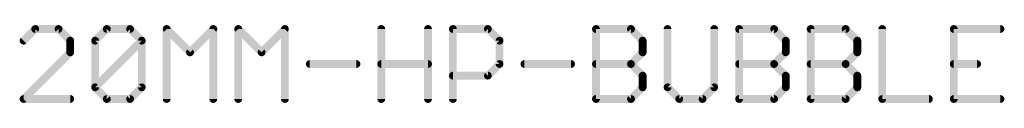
# Model space of a CAD drawing. Extents: x 28.5 to 116.5, y 17.1 to 76.8.
# Tile 7 of 8: x 100.4 to 116.5, y 37.6 to 38.9. Entities that reach past the tile are written whole.
import ezdxf

# ---------------------------------------------------------------- set-up
doc = ezdxf.new("R2010")
doc.units = 0
doc.layers.add('27', color=253, linetype='CONTINUOUS')

msp = doc.modelspace()

# ---------------------------------------------------------------- linework, layer by layer
at = {"layer": '27', "const_width": 0.127}
for points in [[(100.6343, 38.7995), (100.4436, 38.6088)], [(100.6343, 38.7995), (100.4436, 38.6088)], [(101.0156, 38.7995), (100.6343, 38.7995)], [(101.0156, 38.7995), (100.6343, 38.7995)], [(101.2063, 38.6088), (101.0156, 38.7995)], [(101.2063, 38.6088), (101.0156, 38.7995)], [(101.613, 38.6088), (101.8037, 38.7995)], [(101.613, 38.6088), (101.8037, 38.7995)], [(101.8037, 38.7995), (102.185, 38.7995)], [(101.8037, 38.7995), (102.185, 38.7995)], [(102.185, 38.7995), (102.3757, 38.6088)], [(102.185, 38.7995), (102.3757, 38.6088)], [(102.7824, 37.6555), (102.7824, 38.7995)], [(102.7824, 38.7995), (103.1638, 38.4182)], [(102.7824, 37.6555), (102.7824, 38.7995)], [(102.7824, 38.7995), (103.1638, 38.4182)], [(103.1638, 38.4182), (103.5451, 38.7995)], [(103.1638, 38.4182), (103.5451, 38.7995)], [(103.5451, 38.7995), (103.5451, 37.6555)], [(103.5451, 38.7995), (103.5451, 37.6555)], [(103.9518, 37.6555), (103.9518, 38.7995)], [(103.9518, 38.7995), (104.3332, 38.4182)], [(103.9518, 37.6555), (103.9518, 38.7995)], [(103.9518, 38.7995), (104.3332, 38.4182)], [(104.3332, 38.4182), (104.7145, 38.7995)], [(104.3332, 38.4182), (104.7145, 38.7995)], [(104.7145, 38.7995), (104.7145, 37.6555)], [(104.7145, 38.7995), (104.7145, 37.6555)], [(106.2906, 37.6555), (106.2906, 38.7995)], [(106.2906, 37.6555), (106.2906, 38.7995)], [(107.0533, 38.7995), (107.0533, 37.6555)], [(107.0533, 38.7995), (107.0533, 37.6555)], [(107.46, 37.6555), (107.46, 38.7995)], [(107.46, 38.7995), (108.032, 38.7995)], [(107.46, 37.6555), (107.46, 38.7995)], [(107.46, 38.7995), (108.032, 38.7995)], [(108.032, 38.7995), (108.2227, 38.6088)], [(108.032, 38.7995), (108.2227, 38.6088)], [(109.7988, 37.6555), (109.7988, 38.7995)], [(109.7988, 38.7995), (110.3708, 38.7995)], [(109.7988, 37.6555), (109.7988, 38.7995)], [(109.7988, 38.7995), (110.3708, 38.7995)], [(110.3708, 38.7995), (110.5615, 38.6088)], [(110.3708, 38.7995), (110.5615, 38.6088)], [(110.9682, 38.7995), (110.9682, 37.8462)], [(110.9682, 38.7995), (110.9682, 37.8462)], [(111.7309, 37.8462), (111.7309, 38.7995)], [(111.7309, 37.8462), (111.7309, 38.7995)], [(112.1376, 37.6555), (112.1376, 38.7995)], [(112.1376, 38.7995), (112.7096, 38.7995)], [(112.1376, 37.6555), (112.1376, 38.7995)], [(112.1376, 38.7995), (112.7096, 38.7995)], [(112.7096, 38.7995), (112.9003, 38.6088)], [(112.7096, 38.7995), (112.9003, 38.6088)], [(113.307, 37.6555), (113.307, 38.7995)], [(113.307, 38.7995), (113.879, 38.7995)], [(113.307, 37.6555), (113.307, 38.7995)], [(113.307, 38.7995), (113.879, 38.7995)], [(113.879, 38.7995), (114.0697, 38.6088)], [(113.879, 38.7995), (114.0697, 38.6088)], [(114.4764, 38.7995), (114.4764, 37.6555)], [(114.4764, 38.7995), (114.4764, 37.6555)], [(116.4085, 38.7995), (115.6458, 38.7995)], [(115.6458, 38.7995), (115.6458, 37.6555)], [(116.4085, 38.7995), (115.6458, 38.7995)], [(115.6458, 38.7995), (115.6458, 37.6555)], [(101.2063, 38.4182), (101.2063, 38.6088)], [(101.2063, 38.4182), (101.2063, 38.6088)], [(101.613, 37.8462), (101.613, 38.6088)], [(101.613, 37.8462), (102.3757, 38.6088)], [(101.613, 37.8462), (101.613, 38.6088)], [(101.613, 37.8462), (102.3757, 38.6088)], [(102.3757, 38.6088), (102.3757, 37.8462)], [(102.3757, 38.6088), (102.3757, 37.8462)], [(108.2227, 38.6088), (108.2227, 38.2275)], [(108.2227, 38.6088), (108.2227, 38.2275)], [(110.5615, 38.6088), (110.5615, 38.4182)], [(110.5615, 38.6088), (110.5615, 38.4182)], [(112.9003, 38.6088), (112.9003, 38.4182)], [(112.9003, 38.6088), (112.9003, 38.4182)], [(114.0697, 38.6088), (114.0697, 38.4182)], [(114.0697, 38.6088), (114.0697, 38.4182)], [(100.4436, 37.6555), (101.2063, 38.4182)], [(100.4436, 37.6555), (101.2063, 38.4182)], [(110.5615, 38.4182), (110.3708, 38.2275)], [(110.5615, 38.4182), (110.3708, 38.2275)], [(112.9003, 38.4182), (112.7096, 38.2275)], [(112.9003, 38.4182), (112.7096, 38.2275)], [(114.0697, 38.4182), (113.879, 38.2275)], [(114.0697, 38.4182), (113.879, 38.2275)], [(105.1212, 38.2275), (105.8839, 38.2275)], [(105.1212, 38.2275), (105.8839, 38.2275)], [(106.2906, 38.2275), (107.0533, 38.2275)], [(106.2906, 38.2275), (107.0533, 38.2275)], [(108.2227, 38.2275), (108.032, 38.0368)], [(108.2227, 38.2275), (108.032, 38.0368)], [(108.6294, 38.2275), (109.3921, 38.2275)], [(108.6294, 38.2275), (109.3921, 38.2275)], [(109.7988, 38.2275), (110.3708, 38.2275)], [(109.7988, 38.2275), (110.3708, 38.2275)], [(110.3708, 38.2275), (110.5615, 38.0368)], [(110.3708, 38.2275), (110.5615, 38.0368)], [(112.1376, 38.2275), (112.7096, 38.2275)], [(112.1376, 38.2275), (112.7096, 38.2275)], [(112.7096, 38.2275), (112.9003, 38.0368)], [(112.7096, 38.2275), (112.9003, 38.0368)], [(113.307, 38.2275), (113.879, 38.2275)], [(113.307, 38.2275), (113.879, 38.2275)], [(113.879, 38.2275), (114.0697, 38.0368)], [(113.879, 38.2275), (114.0697, 38.0368)], [(115.6458, 38.2275), (116.0271, 38.2275)], [(115.6458, 38.2275), (116.0271, 38.2275)], [(108.032, 38.0368), (107.46, 38.0368)], [(108.032, 38.0368), (107.46, 38.0368)], [(110.5615, 38.0368), (110.5615, 37.8462)], [(110.5615, 38.0368), (110.5615, 37.8462)], [(112.9003, 38.0368), (112.9003, 37.8462)], [(112.9003, 38.0368), (112.9003, 37.8462)], [(114.0697, 38.0368), (114.0697, 37.8462)], [(114.0697, 38.0368), (114.0697, 37.8462)], [(101.8037, 37.6555), (101.613, 37.8462)], [(101.8037, 37.6555), (101.613, 37.8462)], [(102.3757, 37.8462), (102.185, 37.6555)], [(102.3757, 37.8462), (102.185, 37.6555)], [(110.5615, 37.8462), (110.3708, 37.6555)], [(110.5615, 37.8462), (110.3708, 37.6555)], [(110.9682, 37.8462), (111.1589, 37.6555)], [(110.9682, 37.8462), (111.1589, 37.6555)], [(111.5402, 37.6555), (111.7309, 37.8462)], [(111.5402, 37.6555), (111.7309, 37.8462)], [(112.9003, 37.8462), (112.7096, 37.6555)], [(112.9003, 37.8462), (112.7096, 37.6555)], [(114.0697, 37.8462), (113.879, 37.6555)], [(114.0697, 37.8462), (113.879, 37.6555)], [(101.2063, 37.6555), (100.4436, 37.6555)], [(101.2063, 37.6555), (100.4436, 37.6555)], [(102.185, 37.6555), (101.8037, 37.6555)], [(102.185, 37.6555), (101.8037, 37.6555)], [(110.3708, 37.6555), (109.7988, 37.6555)], [(110.3708, 37.6555), (109.7988, 37.6555)], [(111.1589, 37.6555), (111.5402, 37.6555)], [(111.1589, 37.6555), (111.5402, 37.6555)], [(112.7096, 37.6555), (112.1376, 37.6555)], [(112.7096, 37.6555), (112.1376, 37.6555)], [(113.879, 37.6555), (113.307, 37.6555)], [(113.879, 37.6555), (113.307, 37.6555)], [(114.4764, 37.6555), (115.2391, 37.6555)], [(114.4764, 37.6555), (115.2391, 37.6555)], [(115.6458, 37.6555), (116.4085, 37.6555)], [(115.6458, 37.6555), (116.4085, 37.6555)]]:
    msp.add_lwpolyline(points, dxfattribs=at)
at = {"layer": '27', "const_width": 0.0635}
for points in [[(100.6343, 38.8312, 1), (100.6343, 38.7677)], [(100.6343, 38.8312, 1), (100.6343, 38.7677)], [(100.6568, 38.777, 1), (100.6119, 38.8219)], [(100.6568, 38.777, 1), (100.6119, 38.8219)], [(101.0381, 38.8219, 1), (100.9932, 38.777)], [(101.0381, 38.8219, 1), (100.9932, 38.777)], [(101.0156, 38.7677, 1), (101.0156, 38.8312)], [(101.0156, 38.7677, 1), (101.0156, 38.8312)], [(101.8037, 38.8312, 1), (101.8037, 38.7677)], [(101.8037, 38.8312, 1), (101.8037, 38.7677)], [(101.8262, 38.777, 1), (101.7813, 38.8219)], [(101.8262, 38.777, 1), (101.7813, 38.8219)], [(102.2075, 38.8219, 1), (102.1626, 38.777)], [(102.2075, 38.8219, 1), (102.1626, 38.777)], [(102.185, 38.7677, 1), (102.185, 38.8312)], [(102.185, 38.7677, 1), (102.185, 38.8312)], [(102.8142, 38.7995, 1), (102.7507, 38.7995)], [(102.8142, 38.7995, 1), (102.7507, 38.7995)], [(102.8049, 38.8219, 1), (102.76, 38.777)], [(102.8049, 38.8219, 1), (102.76, 38.777)], [(103.5768, 38.7995, 1), (103.5133, 38.7995)], [(103.5768, 38.7995, 1), (103.5133, 38.7995)], [(103.5675, 38.777, 1), (103.5226, 38.8219)], [(103.5675, 38.777, 1), (103.5226, 38.8219)], [(103.9836, 38.7995, 1), (103.9201, 38.7995)], [(103.9836, 38.7995, 1), (103.9201, 38.7995)], [(103.9743, 38.8219, 1), (103.9294, 38.777)], [(103.9743, 38.8219, 1), (103.9294, 38.777)], [(104.7462, 38.7995, 1), (104.6827, 38.7995)], [(104.7462, 38.7995, 1), (104.6827, 38.7995)], [(104.7369, 38.777, 1), (104.692, 38.8219)], [(104.7369, 38.777, 1), (104.692, 38.8219)], [(106.3224, 38.7995, 1), (106.2589, 38.7995)], [(106.3224, 38.7995, 1), (106.2589, 38.7995)], [(107.085, 38.7995, 1), (107.0215, 38.7995)], [(107.085, 38.7995, 1), (107.0215, 38.7995)], [(107.4918, 38.7995, 1), (107.4283, 38.7995)], [(107.46, 38.8312, 1), (107.46, 38.7677)], [(107.4918, 38.7995, 1), (107.4283, 38.7995)], [(107.46, 38.8312, 1), (107.46, 38.7677)], [(108.0545, 38.8219, 1), (108.0096, 38.777)], [(108.0545, 38.8219, 1), (108.0096, 38.777)], [(108.032, 38.7677, 1), (108.032, 38.8312)], [(108.032, 38.7677, 1), (108.032, 38.8312)], [(109.8306, 38.7995, 1), (109.7671, 38.7995)], [(109.7988, 38.8312, 1), (109.7988, 38.7677)], [(109.8306, 38.7995, 1), (109.7671, 38.7995)], [(109.7988, 38.8312, 1), (109.7988, 38.7677)], [(110.3933, 38.8219, 1), (110.3484, 38.777)], [(110.3933, 38.8219, 1), (110.3484, 38.777)], [(110.3708, 38.7677, 1), (110.3708, 38.8312)], [(110.3708, 38.7677, 1), (110.3708, 38.8312)], [(111, 38.7995, 1), (110.9365, 38.7995)], [(111, 38.7995, 1), (110.9365, 38.7995)], [(111.7626, 38.7995, 1), (111.6991, 38.7995)], [(111.7626, 38.7995, 1), (111.6991, 38.7995)], [(112.1376, 38.8312, 1), (112.1376, 38.7677)], [(112.1376, 38.8312, 1), (112.1376, 38.7677)], [(112.1694, 38.7995, 1), (112.1059, 38.7995)], [(112.1694, 38.7995, 1), (112.1059, 38.7995)], [(112.7321, 38.8219, 1), (112.6872, 38.777)], [(112.7321, 38.8219, 1), (112.6872, 38.777)], [(112.7096, 38.7677, 1), (112.7096, 38.8312)], [(112.7096, 38.7677, 1), (112.7096, 38.8312)], [(113.3388, 38.7995, 1), (113.2753, 38.7995)], [(113.307, 38.8312, 1), (113.307, 38.7677)], [(113.3388, 38.7995, 1), (113.2753, 38.7995)], [(113.307, 38.8312, 1), (113.307, 38.7677)], [(113.9015, 38.8219, 1), (113.8565, 38.777)], [(113.9015, 38.8219, 1), (113.8565, 38.777)], [(113.879, 38.7677, 1), (113.879, 38.8312)], [(113.879, 38.7677, 1), (113.879, 38.8312)], [(114.5082, 38.7995, 1), (114.4447, 38.7995)], [(114.5082, 38.7995, 1), (114.4447, 38.7995)], [(115.6458, 38.8312, 1), (115.6458, 38.7677)], [(115.6776, 38.7995, 1), (115.6141, 38.7995)], [(115.6458, 38.8312, 1), (115.6458, 38.7677)], [(115.6776, 38.7995, 1), (115.6141, 38.7995)], [(116.4085, 38.7677, 1), (116.4085, 38.8312)], [(116.4085, 38.7677, 1), (116.4085, 38.8312)], [(100.4212, 38.6313, 1), (100.4661, 38.5864)], [(100.4212, 38.6313, 1), (100.4661, 38.5864)], [(101.238, 38.6088, 1), (101.1745, 38.6088)], [(101.238, 38.6088, 1), (101.1745, 38.6088)], [(101.1838, 38.5864, 1), (101.2287, 38.6313)], [(101.1838, 38.5864, 1), (101.2287, 38.6313)], [(101.6448, 38.6088, 1), (101.5813, 38.6088)], [(101.6448, 38.6088, 1), (101.5813, 38.6088)], [(101.5906, 38.6313, 1), (101.6355, 38.5864)], [(101.5906, 38.6313, 1), (101.6355, 38.5864)], [(102.4074, 38.6088, 1), (102.3439, 38.6088)], [(102.4074, 38.6088, 1), (102.3439, 38.6088)], [(102.3981, 38.5864, 1), (102.3532, 38.6313)], [(102.3981, 38.5864, 1), (102.3532, 38.6313)], [(102.3532, 38.5864, 1), (102.3981, 38.6313)], [(102.3532, 38.5864, 1), (102.3981, 38.6313)], [(108.2544, 38.6088, 1), (108.1909, 38.6088)], [(108.2544, 38.6088, 1), (108.1909, 38.6088)], [(108.2002, 38.5864, 1), (108.2451, 38.6313)], [(108.2002, 38.5864, 1), (108.2451, 38.6313)], [(110.5932, 38.6088, 1), (110.5297, 38.6088)], [(110.5932, 38.6088, 1), (110.5297, 38.6088)], [(110.539, 38.5864, 1), (110.5839, 38.6313)], [(110.539, 38.5864, 1), (110.5839, 38.6313)], [(112.932, 38.6088, 1), (112.8685, 38.6088)], [(112.932, 38.6088, 1), (112.8685, 38.6088)], [(112.8778, 38.5864, 1), (112.9227, 38.6313)], [(112.8778, 38.5864, 1), (112.9227, 38.6313)], [(114.1014, 38.6088, 1), (114.0379, 38.6088)], [(114.1014, 38.6088, 1), (114.0379, 38.6088)], [(114.0472, 38.5864, 1), (114.0921, 38.6313)], [(114.0472, 38.5864, 1), (114.0921, 38.6313)], [(101.2287, 38.3957, 1), (101.1838, 38.4406)], [(101.2287, 38.3957, 1), (101.1838, 38.4406)], [(103.1413, 38.4406, 1), (103.1862, 38.3957)], [(103.1413, 38.4406, 1), (103.1862, 38.3957)], [(103.1413, 38.3957, 1), (103.1862, 38.4406)], [(103.1413, 38.3957, 1), (103.1862, 38.4406)], [(104.3107, 38.4406, 1), (104.3556, 38.3957)], [(104.3107, 38.4406, 1), (104.3556, 38.3957)], [(104.3107, 38.3957, 1), (104.3556, 38.4406)], [(104.3107, 38.3957, 1), (104.3556, 38.4406)], [(110.5839, 38.3957, 1), (110.539, 38.4406)], [(110.5839, 38.3957, 1), (110.539, 38.4406)], [(112.9227, 38.3957, 1), (112.8778, 38.4406)], [(112.9227, 38.3957, 1), (112.8778, 38.4406)], [(114.0921, 38.3957, 1), (114.0472, 38.4406)], [(114.0921, 38.3957, 1), (114.0472, 38.4406)], [(101.1745, 38.4182, 1), (101.238, 38.4182)], [(101.1745, 38.4182, 1), (101.238, 38.4182)], [(110.5297, 38.4182, 1), (110.5932, 38.4182)], [(110.5297, 38.4182, 1), (110.5932, 38.4182)], [(112.8685, 38.4182, 1), (112.932, 38.4182)], [(112.8685, 38.4182, 1), (112.932, 38.4182)], [(114.0379, 38.4182, 1), (114.1014, 38.4182)], [(114.0379, 38.4182, 1), (114.1014, 38.4182)], [(105.1212, 38.2592, 1), (105.1212, 38.1957)], [(105.1212, 38.2592, 1), (105.1212, 38.1957)], [(105.8839, 38.1957, 1), (105.8839, 38.2592)], [(105.8839, 38.1957, 1), (105.8839, 38.2592)], [(106.2906, 38.2592, 1), (106.2906, 38.1957)], [(106.2906, 38.2592, 1), (106.2906, 38.1957)], [(107.0533, 38.1957, 1), (107.0533, 38.2592)], [(107.0533, 38.1957, 1), (107.0533, 38.2592)], [(108.1909, 38.2275, 1), (108.2544, 38.2275)], [(108.1909, 38.2275, 1), (108.2544, 38.2275)], [(108.2451, 38.205, 1), (108.2002, 38.2499)], [(108.2451, 38.205, 1), (108.2002, 38.2499)], [(108.6294, 38.2592, 1), (108.6294, 38.1957)], [(108.6294, 38.2592, 1), (108.6294, 38.1957)], [(109.3921, 38.1957, 1), (109.3921, 38.2592)], [(109.3921, 38.1957, 1), (109.3921, 38.2592)], [(109.7988, 38.2592, 1), (109.7988, 38.1957)], [(109.7988, 38.2592, 1), (109.7988, 38.1957)], [(110.3933, 38.2499, 1), (110.3484, 38.205)], [(110.3933, 38.2499, 1), (110.3484, 38.205)], [(110.3484, 38.2499, 1), (110.3933, 38.205)], [(110.3484, 38.2499, 1), (110.3933, 38.205)], [(110.3708, 38.1957, 1), (110.3708, 38.2592)], [(110.3708, 38.1957, 1), (110.3708, 38.2592)], [(112.1376, 38.2592, 1), (112.1376, 38.1957)], [(112.1376, 38.2592, 1), (112.1376, 38.1957)], [(112.7321, 38.2499, 1), (112.6872, 38.205)], [(112.7321, 38.2499, 1), (112.6872, 38.205)], [(112.6872, 38.2499, 1), (112.7321, 38.205)], [(112.6872, 38.2499, 1), (112.7321, 38.205)], [(112.7096, 38.1957, 1), (112.7096, 38.2592)], [(112.7096, 38.1957, 1), (112.7096, 38.2592)], [(113.307, 38.2592, 1), (113.307, 38.1957)], [(113.307, 38.2592, 1), (113.307, 38.1957)], [(113.9015, 38.2499, 1), (113.8565, 38.205)], [(113.9015, 38.2499, 1), (113.8565, 38.205)], [(113.8565, 38.2499, 1), (113.9015, 38.205)], [(113.8565, 38.2499, 1), (113.9015, 38.205)], [(113.879, 38.1957, 1), (113.879, 38.2592)], [(113.879, 38.1957, 1), (113.879, 38.2592)], [(115.6458, 38.2592, 1), (115.6458, 38.1957)], [(115.6458, 38.2592, 1), (115.6458, 38.1957)], [(116.0271, 38.1957, 1), (116.0271, 38.2592)], [(116.0271, 38.1957, 1), (116.0271, 38.2592)], [(107.46, 38.0686, 1), (107.46, 38.0051)], [(107.46, 38.0686, 1), (107.46, 38.0051)], [(108.0096, 38.0593, 1), (108.0545, 38.0144)], [(108.0096, 38.0593, 1), (108.0545, 38.0144)], [(108.032, 38.0051, 1), (108.032, 38.0686)], [(108.032, 38.0051, 1), (108.032, 38.0686)], [(110.5932, 38.0368, 1), (110.5297, 38.0368)], [(110.5932, 38.0368, 1), (110.5297, 38.0368)], [(110.539, 38.0144, 1), (110.5839, 38.0593)], [(110.539, 38.0144, 1), (110.5839, 38.0593)], [(112.932, 38.0368, 1), (112.8685, 38.0368)], [(112.932, 38.0368, 1), (112.8685, 38.0368)], [(112.8778, 38.0144, 1), (112.9227, 38.0593)], [(112.8778, 38.0144, 1), (112.9227, 38.0593)], [(114.1014, 38.0368, 1), (114.0379, 38.0368)], [(114.1014, 38.0368, 1), (114.0379, 38.0368)], [(114.0472, 38.0144, 1), (114.0921, 38.0593)], [(114.0472, 38.0144, 1), (114.0921, 38.0593)], [(101.5813, 37.8462, 1), (101.6448, 37.8462)], [(101.5813, 37.8462, 1), (101.6448, 37.8462)], [(101.6355, 37.8686, 1), (101.5906, 37.8237)], [(101.6355, 37.8686, 1), (101.5906, 37.8237)], [(101.5906, 37.8686, 1), (101.6355, 37.8237)], [(101.5906, 37.8686, 1), (101.6355, 37.8237)], [(102.3439, 37.8462, 1), (102.4074, 37.8462)], [(102.3439, 37.8462, 1), (102.4074, 37.8462)], [(102.3981, 37.8237, 1), (102.3532, 37.8686)], [(102.3981, 37.8237, 1), (102.3532, 37.8686)], [(110.5297, 37.8462, 1), (110.5932, 37.8462)], [(110.5297, 37.8462, 1), (110.5932, 37.8462)], [(110.5839, 37.8237, 1), (110.539, 37.8686)], [(110.5839, 37.8237, 1), (110.539, 37.8686)], [(110.9365, 37.8462, 1), (111, 37.8462)], [(110.9365, 37.8462, 1), (111, 37.8462)], [(110.9907, 37.8686, 1), (110.9458, 37.8237)], [(110.9907, 37.8686, 1), (110.9458, 37.8237)], [(111.6991, 37.8462, 1), (111.7626, 37.8462)], [(111.6991, 37.8462, 1), (111.7626, 37.8462)], [(111.7533, 37.8237, 1), (111.7084, 37.8686)], [(111.7533, 37.8237, 1), (111.7084, 37.8686)], [(112.8685, 37.8462, 1), (112.932, 37.8462)], [(112.8685, 37.8462, 1), (112.932, 37.8462)], [(112.9227, 37.8237, 1), (112.8778, 37.8686)], [(112.9227, 37.8237, 1), (112.8778, 37.8686)], [(114.0379, 37.8462, 1), (114.1014, 37.8462)], [(114.0379, 37.8462, 1), (114.1014, 37.8462)], [(114.0921, 37.8237, 1), (114.0472, 37.8686)], [(114.0921, 37.8237, 1), (114.0472, 37.8686)], [(100.4436, 37.6873, 1), (100.4436, 37.6238)], [(100.4436, 37.6873, 1), (100.4436, 37.6238)], [(100.4212, 37.678, 1), (100.4661, 37.633)], [(100.4212, 37.678, 1), (100.4661, 37.633)], [(101.2063, 37.6238, 1), (101.2063, 37.6873)], [(101.2063, 37.6238, 1), (101.2063, 37.6873)], [(101.8037, 37.6873, 1), (101.8037, 37.6238)], [(101.8037, 37.6873, 1), (101.8037, 37.6238)], [(101.7813, 37.633, 1), (101.8262, 37.678)], [(101.7813, 37.633, 1), (101.8262, 37.678)], [(102.1626, 37.678, 1), (102.2075, 37.633)], [(102.1626, 37.678, 1), (102.2075, 37.633)], [(102.185, 37.6238, 1), (102.185, 37.6873)], [(102.185, 37.6238, 1), (102.185, 37.6873)], [(102.7507, 37.6555, 1), (102.8142, 37.6555)], [(102.7507, 37.6555, 1), (102.8142, 37.6555)], [(103.5133, 37.6555, 1), (103.5768, 37.6555)], [(103.5133, 37.6555, 1), (103.5768, 37.6555)], [(103.9201, 37.6555, 1), (103.9836, 37.6555)], [(103.9201, 37.6555, 1), (103.9836, 37.6555)], [(104.6827, 37.6555, 1), (104.7462, 37.6555)], [(104.6827, 37.6555, 1), (104.7462, 37.6555)], [(106.2589, 37.6555, 1), (106.3224, 37.6555)], [(106.2589, 37.6555, 1), (106.3224, 37.6555)], [(107.0215, 37.6555, 1), (107.085, 37.6555)], [(107.0215, 37.6555, 1), (107.085, 37.6555)], [(107.4283, 37.6555, 1), (107.4918, 37.6555)], [(107.4283, 37.6555, 1), (107.4918, 37.6555)], [(109.7988, 37.6873, 1), (109.7988, 37.6238)], [(109.7988, 37.6873, 1), (109.7988, 37.6238)], [(109.7671, 37.6555, 1), (109.8306, 37.6555)], [(109.7671, 37.6555, 1), (109.8306, 37.6555)], [(110.3484, 37.678, 1), (110.3933, 37.633)], [(110.3484, 37.678, 1), (110.3933, 37.633)], [(110.3708, 37.6238, 1), (110.3708, 37.6873)], [(110.3708, 37.6238, 1), (110.3708, 37.6873)], [(111.1589, 37.6873, 1), (111.1589, 37.6238)], [(111.1589, 37.6873, 1), (111.1589, 37.6238)], [(111.1364, 37.633, 1), (111.1813, 37.678)], [(111.1364, 37.633, 1), (111.1813, 37.678)], [(111.5178, 37.678, 1), (111.5627, 37.633)], [(111.5178, 37.678, 1), (111.5627, 37.633)], [(111.5402, 37.6238, 1), (111.5402, 37.6873)], [(111.5402, 37.6238, 1), (111.5402, 37.6873)], [(112.1376, 37.6873, 1), (112.1376, 37.6238)], [(112.1376, 37.6873, 1), (112.1376, 37.6238)], [(112.1059, 37.6555, 1), (112.1694, 37.6555)], [(112.1059, 37.6555, 1), (112.1694, 37.6555)], [(112.6872, 37.678, 1), (112.7321, 37.633)], [(112.6872, 37.678, 1), (112.7321, 37.633)], [(112.7096, 37.6238, 1), (112.7096, 37.6873)], [(112.7096, 37.6238, 1), (112.7096, 37.6873)], [(113.307, 37.6873, 1), (113.307, 37.6238)], [(113.307, 37.6873, 1), (113.307, 37.6238)], [(113.2753, 37.6555, 1), (113.3388, 37.6555)], [(113.2753, 37.6555, 1), (113.3388, 37.6555)], [(113.8565, 37.678, 1), (113.9015, 37.633)], [(113.8565, 37.678, 1), (113.9015, 37.633)], [(113.879, 37.6238, 1), (113.879, 37.6873)], [(113.879, 37.6238, 1), (113.879, 37.6873)], [(114.4764, 37.6873, 1), (114.4764, 37.6238)], [(114.4764, 37.6873, 1), (114.4764, 37.6238)], [(114.4447, 37.6555, 1), (114.5082, 37.6555)], [(114.4447, 37.6555, 1), (114.5082, 37.6555)], [(115.2391, 37.6238, 1), (115.2391, 37.6873)], [(115.2391, 37.6238, 1), (115.2391, 37.6873)], [(115.6458, 37.6873, 1), (115.6458, 37.6238)], [(115.6458, 37.6873, 1), (115.6458, 37.6238)], [(115.6141, 37.6555, 1), (115.6776, 37.6555)], [(115.6141, 37.6555, 1), (115.6776, 37.6555)], [(116.4085, 37.6238, 1), (116.4085, 37.6873)], [(116.4085, 37.6238, 1), (116.4085, 37.6873)]]:
    msp.add_lwpolyline(points, format="xyb", dxfattribs=at)

doc.saveas('drawing.dxf')
